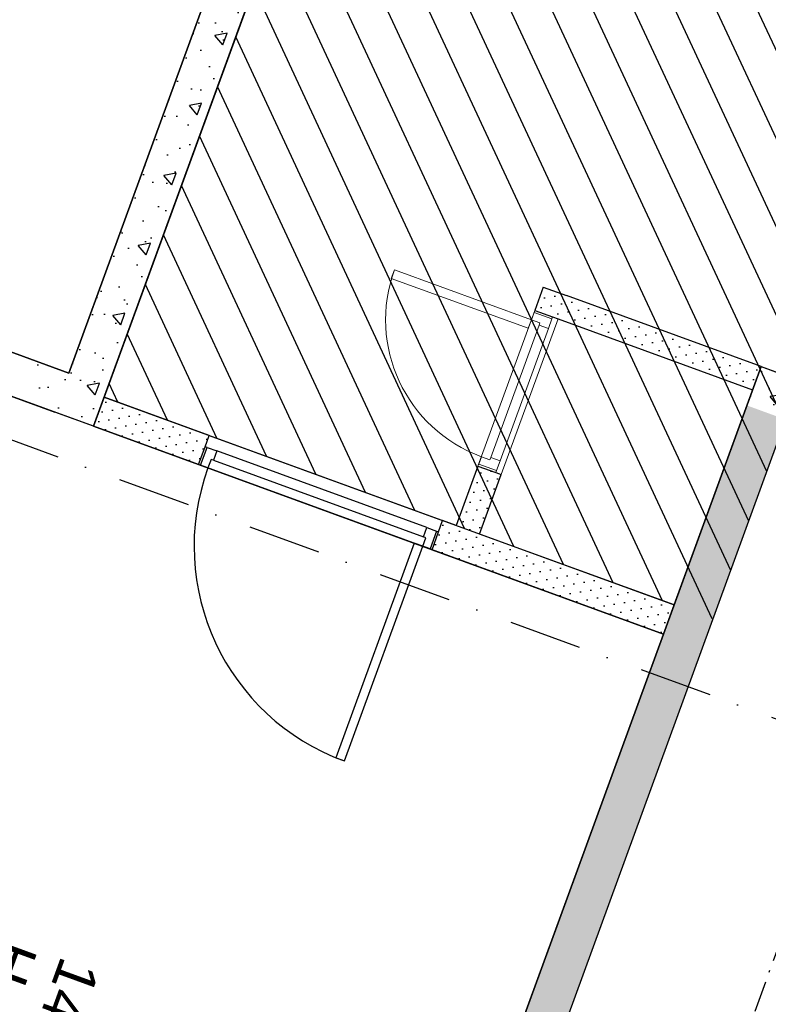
# Model space of a CAD drawing. Header units: millimetres. Extents: x 112481703 to 112587609, y 1264638581 to 1264713694.
# Tile 108 of 174: x 112555181 to 112558797, y 1264665419 to 1264670175. Entities that reach past the tile are written whole.
import ezdxf
from ezdxf.enums import TextEntityAlignment as Align

# ---------------------------------------------------------------- set-up
doc = ezdxf.new("R2010")
doc.units = ezdxf.units.MM
doc.header["$LTSCALE"] = 0.5
doc.header["$MEASUREMENT"] = 0
for name, pattern in [('Over snittplan', [520, 300, -100, 20, -100]), ('PLINE', [0]), ('Prikk & stiplet', [1340.555525, 705.555534, -352.777767, 0, -282.222223])]:
    doc.linetypes.add(name, pattern=pattern)
for name, color, linetype in [('231- Bærende yttervegger', 7, 'Continuous'), ('231- Bærende yttervegger (Skravur)', 7, 'Continuous'), ('241- Bærende innervegger', 7, 'Continuous'), ('241- Bærende innervegger (Skravur)', 7, 'Continuous'), ('242- Ikke-bærende innervegger', 7, 'Continuous'), ('242- Ikke-bærende innervegger (Skravur)', 7, 'Continuous'), ('244- Vinduer_ dører_ foldevegger(Nye konstruksjoner)', 7, 'Continuous'), ('852- Snittmarkør', 7, 'Continuous'), ('862- M___Nettoareal', 7, 'Continuous'), ('862- M___Nettoareal (1-100)', 7, 'Continuous'), ('862- M___Nettoareal(Nye konstruksjoner)', 7, 'Continuous'), ('862- M___Nettoareal(Polylinje)', 7, 'Continuous'), ('862- M___Nettoareal(Polylinje)(Nye konstruksjoner)', 7, 'Continuous'), ('878- Annen overflate_visuell informasjon', 7, 'Continuous'), ('LA_farge_dekke_asfalt2', 7, 'Continuous')]:
    doc.layers.add(name, color=color, linetype=linetype)
doc.layers.add('244- Vinduer_ dører_ foldevegger', color=7, linetype='Continuous', lineweight=0)
doc.styles.add('GENERATED_STYLE_1', font='arial.ttf')
pattern_1 = [(69.956, (112557650, 1264717795), (-585.7704, 213.7127), [60, -300]), (69.956, (112557418.8, 1264718070.95), (-585.7704, 213.7127), [60, -300]), (129.956, (112557650, 1264717795), (477.966, 400.436), [60, -300]), (129.956, (112557773.4, 1264718133.2), (477.966, 400.436), [60, -300]), (189.956, (112557670.56, 1264717851.37), (-107.8046, 614.1484), [60, -300]), (189.956, (112557793.95, 1264718189.56), (-107.8046, 614.1484), [60, -300]), (69.956, (112557593.63, 1264717815.56), (-112.73156, 41.12902), [0, -120, 0, -180]), (114.956, (112557614.2, 1264717871.93), (108.79586, 50.63064), [0, -90, 0, -150])]
pattern_2 = [(249.956, (112557650, 1264717795), (-81.357, 29.68231), [0, -50]), (249.956, (112557682.11, 1264717756.67), (-81.357, 29.68231), [0, -50])]

# ---------------------------------------------------------------- blocks, each defined once
blk = doc.blocks.new('Trapp_1441_9', base_point=(112554146.1, 1264670422))
at = {"layer": '862- M___Nettoareal(Polylinje)', "linetype": 'PLINE', "flags": 128}
blk.add_lwpolyline([(112552845.8, 1264672386.7), (112552330.5, 1264670988.9), (112553875.7, 1264670424.8), (112554657.4, 1264668745.2), (112554929.8, 1264668645.8), (112555418.3, 1264668467.6), (112556378, 1264671098), (112555889.5, 1264671276.2)], close=True, dxfattribs=at)
blk = doc.blocks.new('Lager_1480_65', base_point=(112559546.5, 1264675063.1))
at = {"layer": '862- M___Nettoareal(Polylinje)(Nye konstruksjoner)', "linetype": 'PLINE', "flags": 128}
blk.add_lwpolyline([(112565467.6, 1264680460.7), (112560159.8, 1264682397.2), (112556999.3, 1264673734.4), (112556948, 1264673593.8), (112556146, 1264671395.5), (112556634.5, 1264671217.3), (112555589.1, 1264668352), (112558341.6, 1264667347.8), (112558761.8, 1264668499.6), (112560828.6, 1264667745.5)], close=True, dxfattribs=at)
blk = doc.blocks.new('Hovudlager_1400_66', base_point=(112554277.6, 1264663701))
at = {"layer": '862- M___Nettoareal(Polylinje)(Nye konstruksjoner)', "linetype": 'PLINE', "flags": 128}
blk.add_lwpolyline([(112555537.7, 1264668211.1), (112555049.2, 1264668389.4), (112554278, 1264666275.6), (112552324, 1264666988.5), (112551768.8, 1264665466.7), (112550801.1, 1264665819.7), (112550307.6, 1264664466.9), (112549431.9, 1264662066.7), (112549147.4, 1264661286.9), (112550115, 1264660933.9), (112553064.8, 1264659857.7), (112555310.1, 1264659038.6), (112558290.2, 1264667206.9)], close=True, dxfattribs=at)
blk = doc.blocks.new('Dør[23]', base_point=(112557650, 1264717795))
at = {"layer": '244- Vinduer_ dører_ foldevegger(Nye konstruksjoner)', "linetype": 'PLINE'}
for p, q in [((112556076.5, 1264668112.5), (112556096.4, 1264668167)), ((112556096.4, 1264668167), (112557223.7, 1264667755.7)), ((112556045, 1264668026), (112556076.5, 1264668112.5)), ((112556045, 1264668026), (112556076.5, 1264668112.5)), ((112556045, 1264668026), (112556076.5, 1264668112.5)), ((112556054.4, 1264668022.6), (112556085.9, 1264668109)), ((112556085.9, 1264668109), (112556076.5, 1264668112.5)), ((112556085.9, 1264668109), (112556132.9, 1264668091.9)), ((112556105.2, 1264668050.9), (112556090.1, 1264668009.6)), ((112556116.4, 1264668046.8), (112556105.2, 1264668050.9)), ((112556132.9, 1264668091.9), (112556116.4, 1264668046.8)), ((112556116.4, 1264668046.8), (112557131, 1264667676.7)), ((112557147.5, 1264667721.8), (112556132.9, 1264668091.9)), ((112556045, 1264668026), (112557172.3, 1264667614.8)), ((112556054.4, 1264668022.6), (112556045, 1264668026)), ((112556090.1, 1264668009.6), (112556054.4, 1264668022.6)), ((112557131, 1264667676.7), (112557147.5, 1264667721.8)), ((112557147.5, 1264667721.8), (112557194.4, 1264667704.6)), ((112557203.8, 1264667701.2), (112557223.7, 1264667755.7)), ((112557127.2, 1264667631.2), (112557142.3, 1264667672.5)), ((112557142.3, 1264667672.5), (112557131, 1264667676.7)), ((112557194.4, 1264667704.6), (112557162.9, 1264667618.2)), ((112557172.3, 1264667614.8), (112557203.8, 1264667701.2)), ((112557172.3, 1264667614.8), (112557203.8, 1264667701.2)), ((112557172.3, 1264667614.8), (112557203.8, 1264667701.2)), ((112557194.4, 1264667704.6), (112557203.8, 1264667701.2)), ((112557085.9, 1264667646.3), (112556707.5, 1264666609.2)), ((112556748.8, 1264666594.1), (112557127.2, 1264667631.2)), ((112557127.2, 1264667631.2), (112557085.9, 1264667646.3)), ((112557162.9, 1264667618.2), (112557127.2, 1264667631.2)), ((112557162.9, 1264667618.2), (112557172.3, 1264667614.8)), ((112556707.5, 1264666609.2), (112556748.8, 1264666594.1))]:
    blk.add_line(p, q, dxfattribs=at)
blk.add_arc((112557127.2, 1264667631.2), 1104, 159.956, 249.956, dxfattribs=at)
blk = doc.blocks.new('Dør[24]', base_point=(112557650, 1264717795))
at = {"layer": '244- Vinduer_ dører_ foldevegger', "linetype": 'PLINE'}
for p, q in [((112556975.6, 1264668925.5), (112556990.7, 1264668966.9)), ((112556990.7, 1264668966.9), (112557652.1, 1264668725.6)), ((112557637, 1264668684.3), (112556975.6, 1264668925.5)), ((112557394.3, 1264668019.1), (112557668.5, 1264668770.7)), ((112557665.1, 1264668761.3), (112557652.1, 1264668725.6)), ((112557665.1, 1264668761.3), (112557668.5, 1264668770.7)), ((112557751.5, 1264668729.8), (112557665.1, 1264668761.3)), ((112557668.5, 1264668770.7), (112557755, 1264668739.2)), ((112557668.5, 1264668770.7), (112557755, 1264668739.2)), ((112557668.5, 1264668770.7), (112557755, 1264668739.2)), ((112557507.1, 1264667978), (112557781.3, 1264668729.6)), ((112557652.1, 1264668725.6), (112557637, 1264668684.3)), ((112557652.1, 1264668725.6), (112557693.4, 1264668710.5)), ((112557734.4, 1264668682.8), (112557751.5, 1264668729.8)), ((112557751.5, 1264668729.8), (112557755, 1264668739.2)), ((112557755, 1264668739.2), (112557781.3, 1264668729.6)), ((112557456.2, 1264668060.4), (112557689.3, 1264668699.2)), ((112557734.4, 1264668682.8), (112557501.3, 1264668044)), ((112557693.4, 1264668710.5), (112557689.3, 1264668699.2)), ((112557689.3, 1264668699.2), (112557734.4, 1264668682.8)), ((112557410.8, 1264668064.2), (112557397.8, 1264668028.5)), ((112557452.1, 1264668049.2), (112557410.8, 1264668064.2)), ((112557456.2, 1264668060.4), (112557452.1, 1264668049.2)), ((112557501.3, 1264668044), (112557456.2, 1264668060.4)), ((112557397.8, 1264668028.5), (112557394.3, 1264668019.1)), ((112557394.3, 1264668019.1), (112557480.8, 1264667987.6)), ((112557394.3, 1264668019.1), (112557480.8, 1264667987.6)), ((112557394.3, 1264668019.1), (112557480.8, 1264667987.6)), ((112557397.8, 1264668028.5), (112557484.2, 1264667997)), ((112557484.2, 1264667997), (112557501.3, 1264668044)), ((112557484.2, 1264667997), (112557480.8, 1264667987.6)), ((112557480.8, 1264667987.6), (112557507.1, 1264667978))]:
    blk.add_line(p, q, dxfattribs=at)
blk.add_arc((112557652.1, 1264668725.6), 704, 159.956, 249.956, dxfattribs=at)
blk = doc.blocks.new('Label_55', base_point=(112554928.1, 1264665068.1))
at = {"layer": '862- M___Nettoareal (1-100)', "char_height": 200, "attachment_point": 1, "rotation": 249.956, "style": 'GENERATED_STYLE_1'}
for s, insert in [('\\A1;{\\pql;\\pt0,241000;\\fArial|b0|i0|c0|p0;\\W1.000000;48,4\\fArial|b0|i0|c0|p0;\\W1.000000;\\A1{\\H.66x;\\S^  ;}\\fArial|b0|i0|c0|p0;\\W1.000000; m\\fArial|b0|i0|c0|p0;\\W1.000000;\\A1{\\H.66x;\\S2^  ;}\\fArial|b0|i0|c0|p0;\\W1.000000;\\fArial|b0|i0|c0|p0;\\W1.000000;\\fArial|b0|i0|c0|p0;\\W1.000000;\\fArial|b0|i0|c0|p0;\\W1.000000;\\fArial|b0|i0|c0|p0;\\W1.000000;\\fArial|b0|i0|c0|p0;\\W1.000000;\\fArial|b0|i0|c0|p0;\\W1.000000;\\A1{\\H.66x;\\S^  ;}\\fArial|b0|i0|c0|p0;\\W1.000000;\\fArial|b0|i0|c0|p0;\\W1.000000;\\A1{\\H.66x;\\S^  ;}\\fArial|b0|i0|c0|p0;\\W1.000000;\\fArial|b0|i0|c0|p0;\\W1.000000;\\fArial|b0|i0|c0|p0;\\W1.000000;\\fArial|b0|i0|c0|p0;\\W1.000000;\\fArial|b0|i0|c0|p0;\\W1.000000;\\fArial|b0|i0|c0|p0;\\W1.000000;\\fArial|b0|i0|c0|p0;\\W1.000000;\\A1{\\H.66x;\\S^  ;}\\fArial|b0|i0|c0|p0;\\W1.000000;\\fArial|b0|i0|c0|p0;\\W1.000000;\\A1{\\H.66x;\\S^  ;}\\fArial|b0|i0|c0|p0;\\W1.000000;\\fArial|b0|i0|c0|p0;\\W1.000000;\\fArial|b0|i0|c0|p0;\\W1.000000;\\fArial|b0|i0|c0|p0;\\W1.000000;\\fArial|b0|i0|c0|p0;\\W1.000000;\\fArial|b0|i0|c0|p0;\\W1.000000;\\fArial|b0|i0|c0|p0;\\W1.000000;\\A1{\\H.66x;\\S^  ;}\\fArial|b0|i0|c0|p0;\\W1.000000;\\fArial|b0|i0|c0|p0;\\W1.000000;\\A1{\\H.66x;\\S^  ;}\\fArial|b0|i0|c0|p0;\\W1.000000;\\fArial|b0|i0|c0|p0;\\W1.000000;\\fArial|b0|i0|c0|p0;\\W1.000000;\\fArial|b0|i0|c0|p0;\\W1.000000;\\fArial|b0|i0|c0|p0;\\W1.000000;\\fArial|b0|i0|c0|p0;\\W1.000000;\\fArial|b0|i0|c0|p0;\\W1.000000;\\A1{\\H.66x;\\S^  ;}\\fArial|b0|i0|c0|p0;\\W1.000000;\\fArial|b0|i0|c0|p0;\\W1.000000;\\A1{\\H.66x;\\S^  ;}\\fArial|b0|i0|c0|p0;\\W1.000000;\\fArial|b0|i0|c0|p0;\\W1.000000;\\fArial|b0|i0|c0|p0;\\W1.000000;\\fArial|b0|i0|c0|p0;\\W1.000000;\\fArial|b0|i0|c0|p0;\\W1.000000;\\fArial|b0|i0|c0|p0;\\W1.000000;\\fArial|b0|i0|c0|p0;\\W1.000000;\\fArial|b0|i0|c0|p0;\\W1.000000;}', (112554971.8, 1264665788.1)), ('\\A1;{\\pql;\\pt0,241000;\\fArial|b0|i0|c0|p0;\\W1.000000;Hovudlager\\fArial|b0|i0|c0|p0;\\W1.000000;\\A1{\\H.66x;\\S^  ;}\\fArial|b0|i0|c0|p0;\\W1.000000;\\fArial|b0|i0|c0|p0;\\W1.000000;\\A1{\\H.66x;\\S^  ;}\\fArial|b0|i0|c0|p0;\\W1.000000;\\fArial|b0|i0|c0|p0;\\W1.000000;\\fArial|b0|i0|c0|p0;\\W1.000000;\\fArial|b0|i0|c0|p0;\\W1.000000;\\fArial|b0|i0|c0|p0;\\W1.000000;\\fArial|b0|i0|c0|p0;\\W1.000000;\\fArial|b0|i0|c0|p0;\\W1.000000;\\A1{\\H.66x;\\S^  ;}\\fArial|b0|i0|c0|p0;\\W1.000000;\\fArial|b0|i0|c0|p0;\\W1.000000;\\A1{\\H.66x;\\S^  ;}\\fArial|b0|i0|c0|p0;\\W1.000000;\\fArial|b0|i0|c0|p0;\\W1.000000;\\fArial|b0|i0|c0|p0;\\W1.000000;\\fArial|b0|i0|c0|p0;\\W1.000000;\\fArial|b0|i0|c0|p0;\\W1.000000;\\fArial|b0|i0|c0|p0;\\W1.000000;\\fArial|b0|i0|c0|p0;\\W1.000000;\\A1{\\H.66x;\\S^  ;}\\fArial|b0|i0|c0|p0;\\W1.000000;\\fArial|b0|i0|c0|p0;\\W1.000000;\\A1{\\H.66x;\\S^  ;}\\fArial|b0|i0|c0|p0;\\W1.000000;\\fArial|b0|i0|c0|p0;\\W1.000000;\\fArial|b0|i0|c0|p0;\\W1.000000;\\fArial|b0|i0|c0|p0;\\W1.000000;\\fArial|b0|i0|c0|p0;\\W1.000000;\\fArial|b0|i0|c0|p0;\\W1.000000;\\fArial|b0|i0|c0|p0;\\W1.000000;\\A1{\\H.66x;\\S^  ;}\\fArial|b0|i0|c0|p0;\\W1.000000;\\fArial|b0|i0|c0|p0;\\W1.000000;\\A1{\\H.66x;\\S^  ;}\\fArial|b0|i0|c0|p0;\\W1.000000;\\fArial|b0|i0|c0|p0;\\W1.000000;\\fArial|b0|i0|c0|p0;\\W1.000000;\\fArial|b0|i0|c0|p0;\\W1.000000;\\fArial|b0|i0|c0|p0;\\W1.000000;\\fArial|b0|i0|c0|p0;\\W1.000000;\\fArial|b0|i0|c0|p0;\\W1.000000;\\A1{\\H.66x;\\S^  ;}\\fArial|b0|i0|c0|p0;\\W1.000000;\\fArial|b0|i0|c0|p0;\\W1.000000;\\A1{\\H.66x;\\S^  ;}\\fArial|b0|i0|c0|p0;\\W1.000000;\\fArial|b0|i0|c0|p0;\\W1.000000;\\fArial|b0|i0|c0|p0;\\W1.000000;\\fArial|b0|i0|c0|p0;\\W1.000000;\\fArial|b0|i0|c0|p0;\\W1.000000;\\fArial|b0|i0|c0|p0;\\W1.000000;\\fArial|b0|i0|c0|p0;\\W1.000000;\\fArial|b0|i0|c0|p0;\\W1.000000;}', (112555269.8, 1264665679.4)), ('\\A1;{\\pql;\\pt0,241000;\\fArial|b0|i0|c0|p0;\\W1.000000;1400\\fArial|b0|i0|c0|p0;\\W1.000000;\\A1{\\H.66x;\\S^  ;}\\fArial|b0|i0|c0|p0;\\W1.000000;\\fArial|b0|i0|c0|p0;\\W1.000000;\\A1{\\H.66x;\\S^  ;}\\fArial|b0|i0|c0|p0;\\W1.000000;\\fArial|b0|i0|c0|p0;\\W1.000000;\\fArial|b0|i0|c0|p0;\\W1.000000;\\fArial|b0|i0|c0|p0;\\W1.000000;\\fArial|b0|i0|c0|p0;\\W1.000000;\\fArial|b0|i0|c0|p0;\\W1.000000;\\fArial|b0|i0|c0|p0;\\W1.000000;\\A1{\\H.66x;\\S^  ;}\\fArial|b0|i0|c0|p0;\\W1.000000;\\fArial|b0|i0|c0|p0;\\W1.000000;\\A1{\\H.66x;\\S^  ;}\\fArial|b0|i0|c0|p0;\\W1.000000;\\fArial|b0|i0|c0|p0;\\W1.000000;\\fArial|b0|i0|c0|p0;\\W1.000000;\\fArial|b0|i0|c0|p0;\\W1.000000;\\fArial|b0|i0|c0|p0;\\W1.000000;\\fArial|b0|i0|c0|p0;\\W1.000000;\\fArial|b0|i0|c0|p0;\\W1.000000;\\A1{\\H.66x;\\S^  ;}\\fArial|b0|i0|c0|p0;\\W1.000000;\\fArial|b0|i0|c0|p0;\\W1.000000;\\A1{\\H.66x;\\S^  ;}\\fArial|b0|i0|c0|p0;\\W1.000000;\\fArial|b0|i0|c0|p0;\\W1.000000;\\fArial|b0|i0|c0|p0;\\W1.000000;\\fArial|b0|i0|c0|p0;\\W1.000000;\\fArial|b0|i0|c0|p0;\\W1.000000;\\fArial|b0|i0|c0|p0;\\W1.000000;\\fArial|b0|i0|c0|p0;\\W1.000000;\\A1{\\H.66x;\\S^  ;}\\fArial|b0|i0|c0|p0;\\W1.000000;\\fArial|b0|i0|c0|p0;\\W1.000000;\\A1{\\H.66x;\\S^  ;}\\fArial|b0|i0|c0|p0;\\W1.000000;\\fArial|b0|i0|c0|p0;\\W1.000000;\\fArial|b0|i0|c0|p0;\\W1.000000;\\fArial|b0|i0|c0|p0;\\W1.000000;\\fArial|b0|i0|c0|p0;\\W1.000000;\\fArial|b0|i0|c0|p0;\\W1.000000;\\fArial|b0|i0|c0|p0;\\W1.000000;\\A1{\\H.66x;\\S^  ;}\\fArial|b0|i0|c0|p0;\\W1.000000;\\fArial|b0|i0|c0|p0;\\W1.000000;\\A1{\\H.66x;\\S^  ;}\\fArial|b0|i0|c0|p0;\\W1.000000;\\fArial|b0|i0|c0|p0;\\W1.000000;\\fArial|b0|i0|c0|p0;\\W1.000000;\\fArial|b0|i0|c0|p0;\\W1.000000;\\fArial|b0|i0|c0|p0;\\W1.000000;\\fArial|b0|i0|c0|p0;\\W1.000000;\\fArial|b0|i0|c0|p0;\\W1.000000;\\fArial|b0|i0|c0|p0;\\W1.000000;}', (112555571.9, 1264665590.5))]:
    blk.add_mtext(s, dxfattribs=dict(at, insert=insert))
at = {"layer": '862- M___Nettoareal (1-100)', "style": 'GENERATED_STYLE_1'}
for tag, p in [('DUMMY_108', (112555024.3, 1264665790.2)), ('DUMMY_107', (112555319.6, 1264665682.5)), ('DUMMY_106', (112555614.8, 1264665574.8))]:
    blk.add_attdef(tag, text='', height=200, rotation=249.956, dxfattribs=at).set_placement(p, align=Align.TOP_LEFT)

msp = doc.modelspace()

# ---------------------------------------------------------------- hatches: boundary and pattern name
at = {"layer": '231- Bærende yttervegger (Skravur)', "linetype": 'Continuous'}
h = msp.add_hatch(dxfattribs=at)
h.set_pattern_fill('Betong_strukturell', color=256, style=0, pattern_type=2)
h.set_pattern_definition(pattern_1)
h.paths.add_polyline_path([(112558881.2, 1264668243.1), (112558761.8, 1264668499.6), (112558693.3, 1264668311.7)])
h = msp.add_hatch(dxfattribs=at)
h.set_pattern_fill('Betong_strukturell', color=256, style=0, pattern_type=2)
h.set_pattern_definition(pattern_1)
h.paths.add_polyline_path([(112558881.2, 1264668243.1), (112558949.7, 1264668431), (112558761.8, 1264668499.6)])
h = msp.add_hatch(dxfattribs=at)
h.set_pattern_fill('Betong_strukturell', color=256, style=0, pattern_type=2)
h.set_pattern_definition(pattern_1)
h.paths.add_polyline_path([(112558693.3, 1264668311.7), (112555243.6, 1264658856.3), (112555431.5, 1264658787.8), (112558881.2, 1264668243.1)])
at = {"layer": '241- Bærende innervegger (Skravur)', "linetype": 'Continuous'}
h = msp.add_hatch(dxfattribs=at)
h.set_pattern_fill('Betong_strukturell', color=256, style=0, pattern_type=2)
h.set_pattern_definition(pattern_1)
h.paths.add_polyline_path([(112556378, 1264671098), (112555418.3, 1264668467.6), (112555606.2, 1264668399), (112556565.9, 1264671029.4)])
h = msp.add_hatch(dxfattribs=at)
h.set_pattern_fill('Betong_strukturell', color=256, style=0, pattern_type=2)
h.set_pattern_definition([(339.956, (112557650, 1264717795), (213.713, 585.77), [60, -300]), (339.956, (112557925.95, 1264718026.2), (213.713, 585.77), [60, -300]), (39.956, (112557650, 1264717795), (-400.436, 477.966), [60, -300]), (39.956, (112557988.2, 1264717671.6), (-400.436, 477.966), [60, -300]), (99.956, (112557706.37, 1264717774.44), (614.148, 107.8046), [60, -300]), (99.956, (112558044.56, 1264717651.05), (614.148, 107.8046), [60, -300]), (339.956, (112557670.56, 1264717851.37), (41.12902, 112.73156), [0, -120, 0, -180]), (24.956, (112557726.93, 1264717830.8), (-50.63064, 108.79586), [0, -90, 0, -150])])
h.paths.add_polyline_path([(112555418.3, 1264668467.6), (112555117.7, 1264668577.2), (112555049.2, 1264668389.4), (112555349.8, 1264668279.7)])
h = msp.add_hatch(dxfattribs=at)
h.set_pattern_fill('Betong_strukturell', color=256, style=0, pattern_type=2)
h.set_pattern_definition(pattern_1)
h.paths.add_polyline_path([(112555418.3, 1264668467.6), (112555349.8, 1264668279.7), (112555537.7, 1264668211.1)])
h = msp.add_hatch(dxfattribs=at)
h.set_pattern_fill('Betong_strukturell', color=256, style=0, pattern_type=2)
h.set_pattern_definition(pattern_1)
h.paths.add_polyline_path([(112555418.3, 1264668467.6), (112555537.7, 1264668211.1), (112555606.2, 1264668399)])
at = {"layer": '242- Ikke-bærende innervegger (Skravur)', "linetype": 'Continuous'}
h = msp.add_hatch(dxfattribs=at)
h.set_pattern_fill('Prikker_tett', color=256, style=0, pattern_type=2)
h.set_pattern_definition(pattern_2)
h.paths.add_polyline_path([(112557781.3, 1264668729.6), (112557709.7, 1264668883.4), (112557668.5, 1264668770.7)])
h = msp.add_hatch(dxfattribs=at)
h.set_pattern_fill('Prikker_tett', color=256, style=0, pattern_type=2)
h.set_pattern_definition(pattern_2)
h.paths.add_polyline_path([(112557822.4, 1264668842.3), (112557709.7, 1264668883.4), (112557781.3, 1264668729.6)])
h = msp.add_hatch(dxfattribs=at)
h.set_pattern_fill('Prikker_tett', color=256, style=0, pattern_type=2)
h.set_pattern_definition(pattern_2)
h.paths.add_polyline_path([(112557781.3, 1264668729.6), (112558720.7, 1264668386.8), (112558761.8, 1264668499.6), (112557822.4, 1264668842.3)])
h = msp.add_hatch(dxfattribs=at)
h.set_pattern_fill('Prikker_tett', color=256, style=0, pattern_type=2)
h.set_pattern_definition(pattern_2)
h.paths.add_polyline_path([(112557668.5, 1264668770.7), (112557781.3, 1264668729.6)])
h = msp.add_hatch(dxfattribs=at)
h.set_pattern_fill('Prikker_tett', color=256, style=0, pattern_type=2)
h.set_pattern_definition(pattern_2)
h.paths.add_polyline_path([(112556045, 1264668026), (112556096.4, 1264668167), (112555589.1, 1264668352), (112555537.7, 1264668211.1)])
h = msp.add_hatch(dxfattribs=at)
h.set_pattern_fill('Prikker_tett', color=256, style=0, pattern_type=2)
h.set_pattern_definition(pattern_2)
h.paths.add_polyline_path([(112557394.3, 1264668019.1), (112557289.5, 1264667731.7), (112557402.2, 1264667690.6), (112557507.1, 1264667978)])
h = msp.add_hatch(dxfattribs=at)
h.set_pattern_fill('Prikker_tett', color=256, style=0, pattern_type=2)
h.set_pattern_definition(pattern_2)
h.paths.add_polyline_path([(112558290.2, 1264667206.9), (112558341.6, 1264667347.8), (112557223.7, 1264667755.7), (112557172.3, 1264667614.8)])
at = {"layer": 'LA_farge_dekke_asfalt2', "linetype": 'Continuous'}
h = msp.add_hatch(dxfattribs=at)
h.set_pattern_fill('Murverk', color=256, style=0, pattern_type=2)
h.set_pattern_definition([(294.956, (112557650, 1264717795), (163.1938, 75.94596), [])])
h.paths.add_polyline_path([(112565724, 1264680580), (112562392.2, 1264671447.8), (112560947.9, 1264667489.1), (112558881.2, 1264668243.1), (112558529.5, 1264667279.3), (112555589.1, 1264668352), (112556634.5, 1264671217.3), (112556146, 1264671395.5), (112556896.6, 1264673452.9), (112560228.4, 1264682585.1)])

# ---------------------------------------------------------------- linework, layer by layer
at = {"layer": '231- Bærende yttervegger', "linetype": 'PLINE', "flags": 128}
for points in [[(112558761.8, 1264668499.6), (112555243.6, 1264658856.3)], [(112558761.8, 1264668499.6), (112558949.7, 1264668431)], [(112555431.5, 1264658787.8), (112558881.2, 1264668243.1)]]:
    msp.add_lwpolyline(points, dxfattribs=at)
at = {"layer": '241- Bærende innervegger', "linetype": 'PLINE', "flags": 128}
for points in [[(112556378, 1264671098), (112555418.3, 1264668467.6)], [(112555537.7, 1264668211.1), (112556565.9, 1264671029.4)], [(112555418.3, 1264668467.6), (112554929.8, 1264668645.8)], [(112555049.2, 1264668389.4), (112555349.8, 1264668279.7)], [(112555537.7, 1264668211.1), (112555349.8, 1264668279.7)]]:
    msp.add_lwpolyline(points, dxfattribs=at)
at = {"layer": '242- Ikke-bærende innervegger', "linetype": 'PLINE'}
for p, q in [((112557668.5, 1264668770.7), (112557755, 1264668739.2)), ((112557755, 1264668739.2), (112557781.3, 1264668729.6)), ((112556076.5, 1264668112.5), (112556096.4, 1264668167)), ((112556045, 1264668026), (112556076.5, 1264668112.5)), ((112557394.3, 1264668019.1), (112557480.8, 1264667987.6)), ((112557480.8, 1264667987.6), (112557507.1, 1264667978)), ((112557203.8, 1264667701.2), (112557223.7, 1264667755.7)), ((112557172.3, 1264667614.8), (112557203.8, 1264667701.2))]:
    msp.add_line(p, q, dxfattribs=at)
at = {"layer": '242- Ikke-bærende innervegger', "linetype": 'PLINE', "flags": 128}
for points in [[(112557709.7, 1264668883.4), (112557668.5, 1264668770.7)], [(112557709.7, 1264668883.4), (112557822.4, 1264668842.3)], [(112558761.8, 1264668499.6), (112557822.4, 1264668842.3)], [(112557781.3, 1264668729.6), (112558720.7, 1264668386.8)], [(112558761.8, 1264668499.6), (112558720.7, 1264668386.8)], [(112555589.1, 1264668352), (112555537.7, 1264668211.1)], [(112556096.4, 1264668167), (112555589.1, 1264668352)], [(112555537.7, 1264668211.1), (112556045, 1264668026)], [(112557394.3, 1264668019.1), (112557289.5, 1264667731.7)], [(112557402.2, 1264667690.6), (112557507.1, 1264667978)], [(112557289.5, 1264667731.7), (112557223.7, 1264667755.7)], [(112558341.6, 1264667347.8), (112557402.2, 1264667690.6)], [(112557172.3, 1264667614.8), (112558290.2, 1264667206.9)], [(112558290.2, 1264667206.9), (112558341.6, 1264667347.8)]]:
    msp.add_lwpolyline(points, dxfattribs=at)
at = {"layer": '852- Snittmarkør', "linetype": 'Prikk & stiplet'}
msp.add_line((112578667.8, 1264659560.5), (112483198.3, 1264694391.6), dxfattribs=at)
at = {"layer": '878- Annen overflate_visuell informasjon', "linetype": 'Over snittplan', "flags": 128}
msp.add_lwpolyline([(112535510.6, 1264652823.2), (112547366.2, 1264648497.8), (112546601.8, 1264646402.9), (112560486.6, 1264641337.1), (112565530.1, 1264655160.9), (112556239.1, 1264658550.6), (112556742.9, 1264659931.5), (112557047.1, 1264659948.3), (112558253.5, 1264663255.1), (112558031.6, 1264663463.8), (112559652.8, 1264667907.3), (112560968, 1264667427.5), (112562758.4, 1264672334.8), (112576360.3, 1264667371.1), (112577117.2, 1264669446.8), (112579481.9, 1264668583.2), (112587608.6, 1264690857.9), (112579064.2, 1264693974), (112573204.8, 1264677906.9), (112562989.8, 1264681634.6), (112567446, 1264693848.5), (112573993.8, 1264691459.6), (112578594.8, 1264704070.5), (112572742.1, 1264706205.8), (112572327.4, 1264705069.1), (112564793.6, 1264707818.9), (112565725.4, 1264710373.1), (112558360.3, 1264713060.2), (112545164.8, 1264676892.2), (112545357.3, 1264676821.9), (112544421.7, 1264674257.3), (112538994.7, 1264659382.3), (112537625.1, 1264655628.4), (112536662.2, 1264655979.7)], close=True, dxfattribs=at)

# ---------------------------------------------------------------- block references
at = {"layer": '244- Vinduer_ dører_ foldevegger', "linetype": 'PLINE'}
msp.add_blockref('Dør[24]', (112557650, 1264717795), dxfattribs=at)
at = {"layer": '244- Vinduer_ dører_ foldevegger(Nye konstruksjoner)', "linetype": 'PLINE'}
msp.add_blockref('Dør[23]', (112557650, 1264717795), dxfattribs=at)
at = {"layer": '862- M___Nettoareal', "linetype": 'Continuous'}
msp.add_blockref('Trapp_1441_9', (112554146.1, 1264670422), dxfattribs=at)
at = {"layer": '862- M___Nettoareal (1-100)', "linetype": 'PLINE'}
msp.add_blockref('Label_55', (112554928.1, 1264665068.1), dxfattribs=at)
at = {"layer": '862- M___Nettoareal(Nye konstruksjoner)', "linetype": 'Continuous'}
for name, p in [('Lager_1480_65', (112559546.5, 1264675063.1)), ('Hovudlager_1400_66', (112554277.6, 1264663701))]:
    msp.add_blockref(name, p, dxfattribs=at)

doc.saveas('drawing.dxf')
